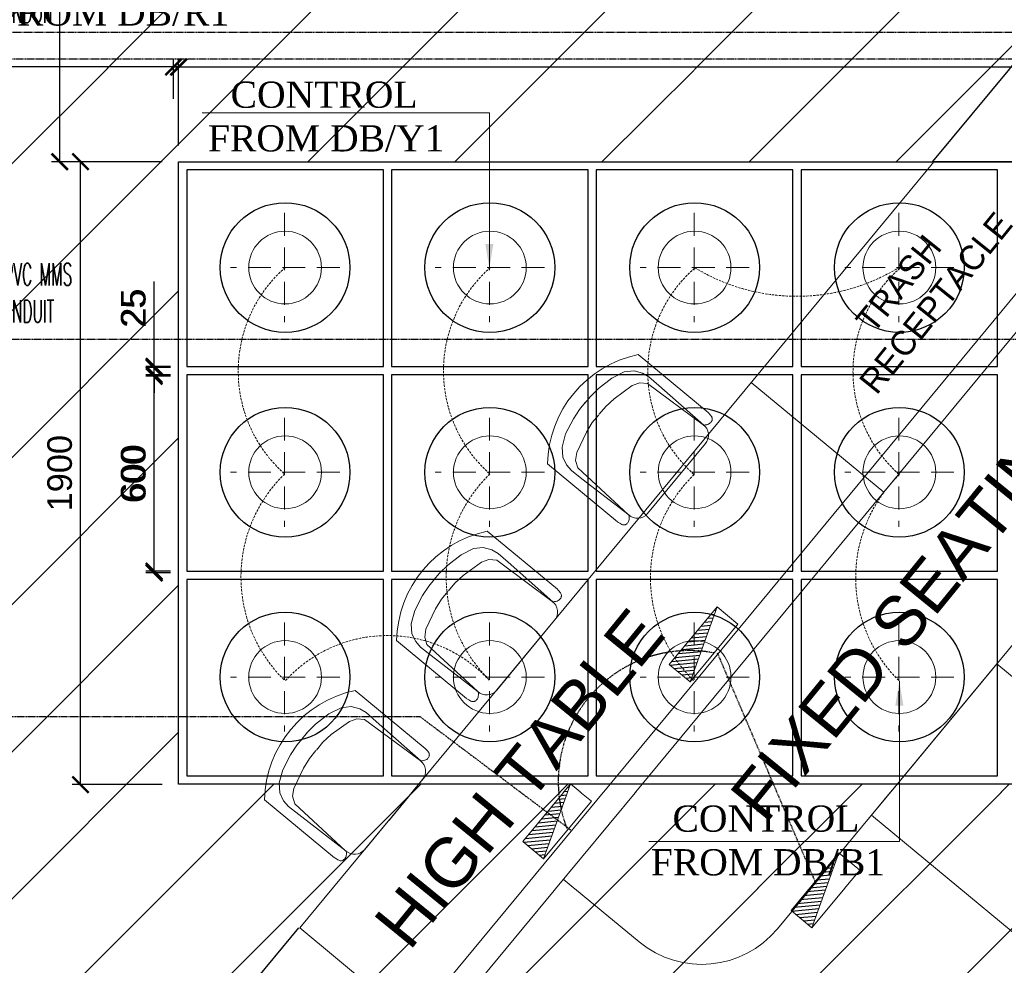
# Model space of a CAD drawing. Header units: millimetres. Extents: x 0 to 2243864, y 0 to 1237228.
# Tile 8 of 30: x 1046341 to 1049347, y 1109196 to 1112083. Entities that reach past the tile are written whole.
import ezdxf

# ---------------------------------------------------------------- set-up
doc = ezdxf.new("R2010")
doc.units = ezdxf.units.MM
doc.header["$LTSCALE"] = 7
for name, pattern in [('( Hidden )', [0.375, 0.25, -0.125]), ('DASHED', [0.75, 0.5, -0.25]), ('DASHED2', [0.375, 0.25, -0.125]), ('Hidden', [6, 4, -2])]:
    doc.linetypes.add(name, pattern=pattern)
for name, color, linetype, lineweight in [('Falsceiling', 4, 'Continuous', 13), ('FLOOR CONDUIT', 1, 'DASHED', 30), ('PD_025_TEXT', 61, 'Continuous', 25), ('PD_ELEVATION_03', 80, 'Continuous', 18), ('PD_ELEVATION_05', 50, 'Continuous', 30), ('PD_FIXTURE', 21, 'Continuous', 25), ('PD_FURNITURE_LOOSE', 20, 'Continuous', 15), ('PD_I_LIGHTING', 23, 'Continuous', 15), ('PP-Electrical_Switchboard', 255, 'Continuous', 0), ('PP-ONE WAY RAW', 96, 'Continuous', 0), ('TEXT-PP', 7, 'Continuous', 0)]:
    doc.layers.add(name, color=color, linetype=linetype, lineweight=lineweight)
doc.layers.add('PD_BASE', color=8, linetype='Continuous')
doc.layers.add('PD_DIMENSION', color=201, linetype='Continuous')
doc.styles.add('PL-TEXT', font='romans.shx', dxfattribs={"width": 0.5, "height": 10})
doc.styles.get("Standard").update_dxf_attribs({"font": 'arial.ttf'})
doc.dimstyles.new('100', dxfattribs={"dimtxt": 200, "dimasz": 75, "dimexe": 35, "dimexo": 25, "dimgap": 0.5, "dimtad": 1, "dimdec": 0, "dimrnd": 5, "dimzin": 0, "dimdsep": 46, "dimtxsty": 'Standard', "dimblk": 'OBLIQUE', "dimcen": 5, "dimdle": 35, "dimclre": 1, "dimadec": 0, "dimazin": 0, "dimtfac": 1, "dimtdec": 0, "dimtmove": 1, "dimatfit": 3, "dimfxl": 1, "dimtolj": 1, "dimtzin": 0, "dimlwd": -1, "dimlwe": -1, "dimarcsym": 0})
doc.dimstyles.new('MM', dxfattribs={"dimtxt": 75, "dimasz": 50, "dimexe": 25, "dimexo": 50, "dimgap": 25, "dimtad": 1, "dimdec": 0, "dimrnd": 5, "dimtxsty": 'Standard', "dimblk": 'ARCHTICK', "dimcen": 2.5, "dimadec": 0, "dimazin": 0, "dimtfac": 1, "dimtdec": 0, "dimtmove": 0, "dimatfit": 3, "dimfxl": 1, "dimarcsym": 0})

# ---------------------------------------------------------------- blocks, each defined once
blk = doc.blocks.new('_ARCHTICK')
at = {"color": 0, "linetype": 'ByBlock', "const_width": 0.15}
blk.add_lwpolyline([(-0.5, -0.5), (0.5, 0.5)], dxfattribs=at)
blk = doc.blocks.new('*D174')
at = {"layer": 'Defpoints', "color": 0, "transparency": 16777216}
for p in [(1046527.1, 1111648.9), (1046826.7, 1111648.9), (1046826.7, 1109747.6)]:
    blk.add_point(p, dxfattribs=at)
at = {"layer": 'PD_DIMENSION', "color": 0, "lineweight": -2, "ltscale": 45, "transparency": 16777216}
for p, q in [((1046776.7, 1111648.9), (1046502.1, 1111648.9)), ((1046527.1, 1109747.6), (1046527.1, 1111648.9)), ((1046776.7, 1109747.6), (1046502.1, 1109747.6))]:
    blk.add_line(p, q, dxfattribs=at)
at = {"layer": 'PD_DIMENSION', "color": 0, "lineweight": -2, "transparency": 16777216, "xscale": 50, "yscale": 50, "zscale": 50}
for p, rotation in [((1046527.1, 1111648.9), 90), ((1046527.1, 1109747.6), 270)]:
    blk.add_blockref('_ARCHTICK', p, dxfattribs=dict(at, rotation=rotation))
at = {"layer": 'PD_DIMENSION', "color": 0, "transparency": 16777216, "insert": (1046463.8, 1110698.2), "char_height": 75, "attachment_point": 5, "rotation": 90}
blk.add_mtext('1900', dxfattribs=at)
blk = doc.blocks.new('*D175')
at = {"layer": 'Defpoints', "color": 0, "transparency": 16777216}
for p in [(1054351.7, 1111938.2), (1046811, 1111791.2), (1054351.7, 1111648.9)]:
    blk.add_point(p, dxfattribs=at)
at = {"layer": 'PD_DIMENSION', "color": 0, "lineweight": -2, "ltscale": 45, "transparency": 16777216}
for p, q in [((1046811, 1111841.2), (1046811, 1111963.2)), ((1054351.7, 1111698.9), (1054351.7, 1111963.2)), ((1046811, 1111938.2), (1054351.7, 1111938.2))]:
    blk.add_line(p, q, dxfattribs=at)
at = {"layer": 'PD_DIMENSION', "color": 0, "lineweight": -2, "transparency": 16777216, "xscale": 50, "yscale": 50, "zscale": 50, "rotation": 180}
blk.add_blockref('_ARCHTICK', (1046811, 1111938.2), dxfattribs=at)
at = {"layer": 'PD_DIMENSION', "color": 0, "lineweight": -2, "transparency": 16777216, "xscale": 50, "yscale": 50, "zscale": 50}
blk.add_blockref('_ARCHTICK', (1054351.7, 1111938.2), dxfattribs=at)
at = {"layer": 'PD_DIMENSION', "color": 0, "transparency": 16777216, "insert": (1050581.4, 1112001.5), "char_height": 75, "attachment_point": 5}
blk.add_mtext('7540', dxfattribs=at)
blk = doc.blocks.new('*D179')
at = {"layer": 'Defpoints', "color": 0, "transparency": 16777216}
for p in [(1046463.8, 1113000.5), (1046912.6, 1113000.5), (1046826.7, 1111648.9)]:
    blk.add_point(p, dxfattribs=at)
at = {"layer": 'PD_DIMENSION', "color": 0, "lineweight": -2, "ltscale": 45, "transparency": 16777216}
for p, q in [((1046862.6, 1113000.5), (1046438.8, 1113000.5)), ((1046463.8, 1111648.9), (1046463.8, 1113000.5)), ((1046776.7, 1111648.9), (1046438.8, 1111648.9))]:
    blk.add_line(p, q, dxfattribs=at)
at = {"layer": 'PD_DIMENSION', "color": 0, "lineweight": -2, "transparency": 16777216, "xscale": 50, "yscale": 50, "zscale": 50}
for p, rotation in [((1046463.8, 1113000.5), 90), ((1046463.8, 1111648.9), 270)]:
    blk.add_blockref('_ARCHTICK', p, dxfattribs=dict(at, rotation=rotation))
at = {"layer": 'PD_DIMENSION', "color": 0, "transparency": 16777216, "insert": (1046400.5, 1112509), "char_height": 75, "attachment_point": 5, "rotation": 90}
blk.add_mtext('1350', dxfattribs=at)
blk = doc.blocks.new('*D181')
at = {"layer": 'Defpoints', "color": 0, "transparency": 16777216}
for p in [(1046751.9, 1110993.9), (1046851.7, 1110993.9), (1046851.7, 1110393.9)]:
    blk.add_point(p, dxfattribs=at)
at = {"layer": 'PD_DIMENSION', "color": 0, "lineweight": -2, "ltscale": 45, "transparency": 16777216}
for p, q in [((1046801.7, 1110993.9), (1046726.9, 1110993.9)), ((1046751.9, 1110393.9), (1046751.9, 1110993.9)), ((1046801.7, 1110393.9), (1046726.9, 1110393.9))]:
    blk.add_line(p, q, dxfattribs=at)
at = {"layer": 'PD_DIMENSION', "color": 0, "lineweight": -2, "transparency": 16777216, "xscale": 50, "yscale": 50, "zscale": 50}
for p, rotation in [((1046751.9, 1110993.9), 90), ((1046751.9, 1110393.9), 270)]:
    blk.add_blockref('_ARCHTICK', p, dxfattribs=dict(at, rotation=rotation))
at = {"layer": 'PD_DIMENSION', "color": 0, "transparency": 16777216, "insert": (1046688.6, 1110693.9), "char_height": 75, "attachment_point": 5, "rotation": 90}
blk.add_mtext('600', dxfattribs=at)
blk = doc.blocks.new('*D195')
at = {"layer": 'Defpoints', "color": 0, "transparency": 16777216}
for p in [(1044911, 1111938.2), (1046811, 1111791.2), (1044911, 1111000.5)]:
    blk.add_point(p, dxfattribs=at)
at = {"layer": 'PD_DIMENSION', "color": 0, "lineweight": -2, "ltscale": 45, "transparency": 16777216}
for p, q in [((1044911, 1111050.5), (1044911, 1111963.2)), ((1046811, 1111841.2), (1046811, 1111963.2)), ((1046811, 1111938.2), (1044911, 1111938.2))]:
    blk.add_line(p, q, dxfattribs=at)
at = {"layer": 'PD_DIMENSION', "color": 0, "lineweight": -2, "transparency": 16777216, "xscale": 50, "yscale": 50, "zscale": 50, "rotation": 180}
blk.add_blockref('_ARCHTICK', (1044911, 1111938.2), dxfattribs=at)
at = {"layer": 'PD_DIMENSION', "color": 0, "lineweight": -2, "transparency": 16777216, "xscale": 50, "yscale": 50, "zscale": 50}
blk.add_blockref('_ARCHTICK', (1046811, 1111938.2), dxfattribs=at)
at = {"layer": 'PD_DIMENSION', "color": 0, "transparency": 16777216, "insert": (1045861, 1112001.5), "char_height": 75, "attachment_point": 5}
blk.add_mtext('1900', dxfattribs=at)
blk = doc.blocks.new('*D199')
at = {"layer": 'Defpoints', "color": 0, "transparency": 16777216}
for p in [(1046751.9, 1111020.6), (1046851.7, 1111020.6), (1046851.7, 1110993.9)]:
    blk.add_point(p, dxfattribs=at)
at = {"layer": 'PD_DIMENSION', "color": 0, "lineweight": -2, "ltscale": 45, "transparency": 16777216}
for p, q in [((1046751.9, 1111020.6), (1046751.9, 1111279.9)), ((1046801.7, 1111020.6), (1046726.9, 1111020.6)), ((1046751.9, 1110993.9), (1046751.9, 1111020.6)), ((1046801.7, 1110993.9), (1046726.9, 1110993.9)), ((1046751.9, 1110993.9), (1046751.9, 1110943.9))]:
    blk.add_line(p, q, dxfattribs=at)
at = {"layer": 'PD_DIMENSION', "color": 0, "lineweight": -2, "transparency": 16777216, "xscale": 50, "yscale": 50, "zscale": 50}
for p, rotation in [((1046751.9, 1111020.6), 270), ((1046751.9, 1110993.9), 90)]:
    blk.add_blockref('_ARCHTICK', p, dxfattribs=dict(at, rotation=rotation))
at = {"layer": 'PD_DIMENSION', "color": 0, "transparency": 16777216, "insert": (1046688.6, 1111200.3), "char_height": 75, "attachment_point": 5, "rotation": 90}
blk.add_mtext('25', dxfattribs=at)
blk = doc.blocks.new('_Oblique')
at = {"color": 0, "linetype": 'ByBlock', "lineweight": -2}
blk.add_line((-0.5, -0.5), (0.5, 0.5), dxfattribs=at)
blk = doc.blocks.new('SEATING PLAN LAYOUT')
at = {"layer": 'PD_BASE', "color": 251, "linetype": '( Hidden )', "ltscale": 10, "elevation": 0}
for points in [[(1042302.2, 1212516.9, -0.002641), (1043029.7, 1212666.4), (1043619.8, 1212781.8, -0.013583), (1047388.7, 1213396.5), (1047984.9, 1213474.6, -0.027537), (1055703, 1214022.8), (1056304.8, 1214022.8)], [(1048004.1, 1213325.8, -0.027531), (1055704.1, 1213872.8)], [(1048014, 1213251.5, -0.027527), (1055704.7, 1213797.8)]]:
    blk.add_lwpolyline(points, format="xyb", dxfattribs=at)
blk = doc.blocks.new('A$C57124B3B')
at = {"color": 251}
for p, q in [((45.6, 504.4), (45.6, 108.7)), ((664.8, 108.7), (664.8, 505.8))]:
    blk.add_line(p, q, dxfattribs=at)
blk.add_lwpolyline([(353.4, 143.9), (309.5, 143.9), (260.3, 150.9), (165.5, 175.5), (135.6, 193), (116.3, 221.1), (100.2, 522.3, -0.429937), (157.5, 582.7), (552.9, 582.7, -0.429937), (610.2, 522.3), (594.1, 221.1), (574.7, 193), (544.9, 175.5), (450, 150.9), (400.9, 143.9), (356.9, 143.9)], format="xyb", dxfattribs=at)
for points in [[(100.1, 525.3), (95.1, 530.4), (90.5, 534.4), (86, 537.4), (81.9, 539.5), (78.1, 540.8), (74.6, 541.6), (71.3, 541.8), (68.3, 541.7), (65.6, 541.4), (63.1, 540.9), (60.9, 540.1), (58.9, 539.2), (57, 538), (55.4, 536.7), (53.9, 535.2), (52.5, 533.5), (51.2, 531.6), (50.1, 529.3), (49, 526.2), (47.9, 521.9), (47, 516.3), (46.1, 509.1), (45.8, 505.8)], [(100.1, 525.3), (91.7, 265), (90, 207.1), (95.2, 175.5), (111, 140.4), (142.7, 110.5), (197.1, 85.9), (269.1, 70.1), (318.3, 64.9), (356.9, 64.9)], [(610.4, 525.3), (618.8, 265), (620.6, 207.1), (615.3, 175.5), (599.5, 140.4), (567.9, 110.5), (513.4, 85.9), (441.4, 70.1), (392.2, 64.9), (353.6, 64.9)], [(610.4, 525.3), (615.4, 530.4), (620.1, 534.4), (624.5, 537.4), (628.6, 539.5), (632.4, 540.8), (636, 541.6), (639.2, 541.8), (642.2, 541.7), (644.9, 541.4), (647.4, 540.9), (649.6, 540.1), (651.7, 539.2), (653.5, 538), (655.1, 536.7), (656.6, 535.2), (658, 533.5), (659.3, 531.6), (660.5, 529.3), (661.5, 526.2), (662.6, 521.9), (663.5, 516.3), (664.4, 509.1), (664.8, 505.8)]]:
    blk.add_lwpolyline(points, dxfattribs=at)
blk.add_arc((355.2, 498.7), 498, 231.563, 308.437, dxfattribs=at)
blk = doc.blocks.new('SEATING')
at = {"layer": 'PD_FURNITURE_LOOSE', "color": 251}
for p, q in [((1049128.4, 1179353.7), (1047192.1, 1177014)), ((1049712.5, 1179353.7), (1047538.8, 1176727.1)), ((1054351.7, 1179353.7), (1049128.4, 1179353.7)), ((1049747.8, 1179278.7), (1047596.5, 1176679.3)), ((1049850.1, 1178461.3), (1048650.2, 1177011.4, 0)), ((1048227.8, 1176971.5), (1047996.7, 1177162.8)), ((1047192.1, 1177014), (1047596.5, 1176679.3))]:
    blk.add_line(p, q, dxfattribs=at)
at = {"layer": 'PD_FURNITURE_LOOSE', "color": 251, "elevation": 0}
blk.add_lwpolyline([(1048937.2, 1177358.2), (1049319.7, 1177820.4), (1049782, 1177437.9), (1049399.4, 1176975.6)], close=True, dxfattribs=at)
at = {"layer": 'PD_FURNITURE_LOOSE', "color": 251}
blk.add_arc((1048419.1, 1177202.7, 0), 300, 230.3895, 320.3895, dxfattribs=at)
at = {"layer": 'PD_FURNITURE_LOOSE', "color": 251, "lineweight": 9, "extrusion": (3.29089e-14, -2.72348e-14, -1), "xscale": 0.7000572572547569, "yscale": 0.7000572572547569, "zscale": -0.700057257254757, "rotation": 129.6105347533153}
for p in [(-1047869.5, 1178454.2, 0), (-1047409, 1177914.9, 0), (-1047005.9, 1177428.9, 0)]:
    blk.add_blockref('A$C57124B3B', p, dxfattribs=at)
at = {"layer": 'PD_025_TEXT', "color": 251, "char_height": 50, "width": 1908.301, "attachment_point": 1, "rotation": 50.8262}
for s, insert in [('{\\H3x;FIXED SEATING}', (1048497.2, 1177422.8)), ('{\\H3x;HIGH TABLE  }', (1047410.5, 1177035.6))]:
    blk.add_mtext(s, dxfattribs=dict(at, insert=insert))
blk = doc.blocks.new('*D261')
at = {"layer": 'Defpoints', "color": 0, "ltscale": 45, "transparency": 16777216}
for p in [(1046527.1, 1111648.9), (1046826.7, 1111648.9, 999001.4), (1046826.7, 1109747.6, 999001.4)]:
    blk.add_point(p, dxfattribs=at)
at = {"layer": 'PD_DIMENSION', "color": 0, "lineweight": -2, "ltscale": 45, "transparency": 16777216}
for p, q in [((1046776.7, 1111648.9), (1046502.1, 1111648.9)), ((1046527.1, 1109747.6), (1046527.1, 1111648.9)), ((1046776.7, 1109747.6), (1046502.1, 1109747.6))]:
    blk.add_line(p, q, dxfattribs=at)
at = {"layer": 'PD_DIMENSION', "color": 0, "lineweight": -2, "ltscale": 45, "transparency": 16777216, "xscale": 50, "yscale": 50, "zscale": 50}
for p, rotation in [((1046527.1, 1111648.9), 90), ((1046527.1, 1109747.6), 270)]:
    blk.add_blockref('_ARCHTICK', p, dxfattribs=dict(at, rotation=rotation))
at = {"layer": 'PD_DIMENSION', "color": 0, "ltscale": 45, "transparency": 16777216, "insert": (1046463.8, 1110698.2), "char_height": 75, "attachment_point": 5, "rotation": 90}
blk.add_mtext('1900', dxfattribs=at)
blk = doc.blocks.new('*D262')
at = {"layer": 'Defpoints', "color": 0, "ltscale": 45, "transparency": 16777216}
for p in [(1054351.7, 1111938.2), (1046826.7, 1111648.9, 999001.4), (1054351.7, 1111648.9, 999001.4)]:
    blk.add_point(p, dxfattribs=at)
at = {"layer": 'PD_DIMENSION', "color": 0, "lineweight": -2, "ltscale": 45, "transparency": 16777216}
for p, q in [((1046826.7, 1111698.9), (1046826.7, 1111963.2)), ((1054351.7, 1111698.9), (1054351.7, 1111963.2)), ((1046826.7, 1111938.2), (1054351.7, 1111938.2))]:
    blk.add_line(p, q, dxfattribs=at)
at = {"layer": 'PD_DIMENSION', "color": 0, "lineweight": -2, "ltscale": 45, "transparency": 16777216, "xscale": 50, "yscale": 50, "zscale": 50, "rotation": 180}
blk.add_blockref('_ARCHTICK', (1046826.7, 1111938.2), dxfattribs=at)
at = {"layer": 'PD_DIMENSION', "color": 0, "lineweight": -2, "ltscale": 45, "transparency": 16777216, "xscale": 50, "yscale": 50, "zscale": 50}
blk.add_blockref('_ARCHTICK', (1054351.7, 1111938.2), dxfattribs=at)
at = {"layer": 'PD_DIMENSION', "color": 0, "ltscale": 45, "transparency": 16777216, "insert": (1050589.2, 1112001.5), "char_height": 75, "attachment_point": 5}
blk.add_mtext('7525', dxfattribs=at)
blk = doc.blocks.new('*D266')
at = {"layer": 'Defpoints', "color": 0, "ltscale": 45, "transparency": 16777216}
for p in [(1046463.8, 1113000.5), (1046912.6, 1113000.5), (1046826.7, 1111648.9, 999001.4)]:
    blk.add_point(p, dxfattribs=at)
at = {"layer": 'PD_DIMENSION', "color": 0, "lineweight": -2, "ltscale": 45, "transparency": 16777216}
for p, q in [((1046862.6, 1113000.5), (1046438.8, 1113000.5)), ((1046463.8, 1111648.9), (1046463.8, 1113000.5)), ((1046776.7, 1111648.9), (1046438.8, 1111648.9))]:
    blk.add_line(p, q, dxfattribs=at)
at = {"layer": 'PD_DIMENSION', "color": 0, "lineweight": -2, "ltscale": 45, "transparency": 16777216, "xscale": 50, "yscale": 50, "zscale": 50}
for p, rotation in [((1046463.8, 1113000.5), 90), ((1046463.8, 1111648.9), 270)]:
    blk.add_blockref('_ARCHTICK', p, dxfattribs=dict(at, rotation=rotation))
at = {"layer": 'PD_DIMENSION', "color": 0, "ltscale": 45, "transparency": 16777216, "insert": (1046400.5, 1112509), "char_height": 75, "attachment_point": 5, "rotation": 90}
blk.add_mtext('1350', dxfattribs=at)
blk = doc.blocks.new('*D268')
at = {"layer": 'Defpoints', "color": 0, "ltscale": 45, "transparency": 16777216}
for p in [(1046751.9, 1110998.9), (1046851.7, 1110998.9, 0), (1046851.7, 1110398.9, 0)]:
    blk.add_point(p, dxfattribs=at)
at = {"layer": 'PD_DIMENSION', "color": 0, "lineweight": -2, "ltscale": 45, "transparency": 16777216}
for p, q in [((1046801.7, 1110998.9), (1046726.9, 1110998.9)), ((1046751.9, 1110398.9), (1046751.9, 1110998.9)), ((1046801.7, 1110398.9), (1046726.9, 1110398.9))]:
    blk.add_line(p, q, dxfattribs=at)
at = {"layer": 'PD_DIMENSION', "color": 0, "lineweight": -2, "ltscale": 45, "transparency": 16777216, "xscale": 50, "yscale": 50, "zscale": 50}
for p, rotation in [((1046751.9, 1110998.9), 90), ((1046751.9, 1110398.9), 270)]:
    blk.add_blockref('_ARCHTICK', p, dxfattribs=dict(at, rotation=rotation))
at = {"layer": 'PD_DIMENSION', "color": 0, "ltscale": 45, "transparency": 16777216, "insert": (1046688.6, 1110698.9), "char_height": 75, "attachment_point": 5, "rotation": 90}
blk.add_mtext('600', dxfattribs=at)
blk = doc.blocks.new('*D283')
at = {"layer": 'Defpoints', "color": 0, "ltscale": 45, "transparency": 16777216}
for p in [(1045121, 1111938.2), (1046826.7, 1111648.9, 999001.4), (1045121, 1111000.5)]:
    blk.add_point(p, dxfattribs=at)
at = {"layer": 'PD_DIMENSION', "color": 0, "lineweight": -2, "ltscale": 45, "transparency": 16777216}
for p, q in [((1045121, 1111050.5), (1045121, 1111963.2)), ((1046826.7, 1111698.9), (1046826.7, 1111963.2)), ((1046826.7, 1111938.2), (1045121, 1111938.2))]:
    blk.add_line(p, q, dxfattribs=at)
at = {"layer": 'PD_DIMENSION', "color": 0, "lineweight": -2, "ltscale": 45, "transparency": 16777216, "xscale": 50, "yscale": 50, "zscale": 50, "rotation": 180}
blk.add_blockref('_ARCHTICK', (1045121, 1111938.2), dxfattribs=at)
at = {"layer": 'PD_DIMENSION', "color": 0, "lineweight": -2, "ltscale": 45, "transparency": 16777216, "xscale": 50, "yscale": 50, "zscale": 50}
blk.add_blockref('_ARCHTICK', (1046826.7, 1111938.2), dxfattribs=at)
at = {"layer": 'PD_DIMENSION', "color": 0, "ltscale": 45, "transparency": 16777216, "insert": (1045973.9, 1112001.5), "char_height": 75, "attachment_point": 5}
blk.add_mtext('1705', dxfattribs=at)
blk = doc.blocks.new('*D287')
at = {"layer": 'Defpoints', "color": 0, "ltscale": 45, "transparency": 16777216}
for p in [(1046751.9, 1111023.9), (1046851.7, 1111023.9, 999001.4), (1046851.7, 1110998.9, 999001.4)]:
    blk.add_point(p, dxfattribs=at)
at = {"layer": 'PD_DIMENSION', "color": 0, "lineweight": -2, "ltscale": 45, "transparency": 16777216}
for p, q in [((1046751.9, 1111023.9), (1046751.9, 1111283.1)), ((1046801.7, 1111023.9), (1046726.9, 1111023.9)), ((1046751.9, 1110998.9), (1046751.9, 1111023.9)), ((1046801.7, 1110998.9), (1046726.9, 1110998.9)), ((1046751.9, 1110998.9), (1046751.9, 1110948.9))]:
    blk.add_line(p, q, dxfattribs=at)
at = {"layer": 'PD_DIMENSION', "color": 0, "lineweight": -2, "ltscale": 45, "transparency": 16777216, "xscale": 50, "yscale": 50, "zscale": 50}
for p, rotation in [((1046751.9, 1111023.9), 270), ((1046751.9, 1110998.9), 90)]:
    blk.add_blockref('_ARCHTICK', p, dxfattribs=dict(at, rotation=rotation))
at = {"layer": 'PD_DIMENSION', "color": 0, "ltscale": 45, "transparency": 16777216, "insert": (1046688.6, 1111203.5), "char_height": 75, "attachment_point": 5, "rotation": 90}
blk.add_mtext('25', dxfattribs=at)
blk = doc.blocks.new('PP-SWITCH BOARD P')
at = {"layer": 'PP-Electrical_Switchboard', "color": 6}
for p, q in [((0, -114.3), (82.5, 114.3)), ((82.5, 114.3), (0, 114.3)), ((0, 114.3), (0, -114.3)), ((82.5, -114.3), (82.5, 114.3)), ((0, -114.3), (82.5, -114.3))]:
    blk.add_line(p, q, dxfattribs=at)
at = {"layer": 'PP-Electrical_Switchboard', "color": 1, "lineweight": 25, "ltscale": 30}
for p, q in [((82.5, 84.5), (74.6, 92.4)), ((82.5, 100), (78.7, 103.8)), ((82.5, 53.4), (66.4, 69.6)), ((82.5, 68.9), (70.5, 81)), ((82.5, 6.8), (54, 35.3)), ((82.5, 22.4), (58.1, 46.7)), ((82.5, 37.9), (62.3, 58.2)), ((82.5, -39.7), (41.7, 1.1)), ((82.5, -24.2), (45.8, 12.5)), ((82.5, -8.7), (49.9, 23.9)), ((82.5, -70.8), (33.4, -21.7)), ((82.5, -55.3), (37.6, -10.3)), ((79.5, -114.3), (21.1, -55.9)), ((82.5, -101.8), (25.2, -44.5)), ((82.5, -86.3), (29.3, -33.1)), ((32.9, -114.3), (8.7, -90.1)), ((48.4, -114.3), (12.8, -78.7)), ((63.9, -114.3), (17, -67.3)), ((1.8, -114.3), (0.5, -113)), ((17.4, -114.3), (4.6, -101.5))]:
    blk.add_line(p, q, dxfattribs=at)

msp = doc.modelspace()

# ---------------------------------------------------------------- linework, layer by layer
at = {"layer": 'FLOOR CONDUIT', "ltscale": 0.8}
msp.add_lwpolyline([(1056222.3, 1112405.7), (1055313, 1112405.7), (1054602.3, 1112043), (1044274.7, 1112043)], dxfattribs=at)
at = {"layer": 'FLOOR CONDUIT', "ltscale": 0.8, "elevation": 0}
msp.add_lwpolyline([(1050426.6, 1110974.7), (1050426.6, 1111106.5), (1044558.4, 1111106.5), (1044558.4, 1110795.5)], dxfattribs=at)
at = {"layer": 'PD_ELEVATION_05', "color": 251}
msp.add_line((1047192.1, 1109310), (1046723.1, 1108743.3), dxfattribs=at)
at = {"layer": 'PD_FIXTURE', "elevation": 999001.4}
for points in [[(1046851.7, 1110398.9), (1047451.7, 1110398.9), (1047451.7, 1110998.9), (1046851.7, 1110998.9)], [(1047476.7, 1110398.9), (1048076.7, 1110398.9), (1048076.7, 1110998.9), (1047476.7, 1110998.9)], [(1048101.7, 1110398.9), (1048701.7, 1110398.9), (1048701.7, 1110998.9), (1048101.7, 1110998.9)], [(1048726.7, 1110398.9), (1049326.7, 1110398.9), (1049326.7, 1110998.9), (1048726.7, 1110998.9)], [(1046851.7, 1109773.9), (1047451.7, 1109773.9), (1047451.7, 1110373.9), (1046851.7, 1110373.9)], [(1047476.7, 1109773.9), (1048076.7, 1109773.9), (1048076.7, 1110373.9), (1047476.7, 1110373.9)], [(1048101.7, 1109773.9), (1048701.7, 1109773.9), (1048701.7, 1110373.9), (1048101.7, 1110373.9)], [(1048726.7, 1109773.9), (1049326.7, 1109773.9), (1049326.7, 1110373.9), (1048726.7, 1110373.9)]]:
    msp.add_lwpolyline(points, close=True, dxfattribs=at)
at = {"layer": 'PD_FIXTURE'}
for centre in [(1047151.7, 1110700.9, 999001.4), (1047776.7, 1110700.9, 999001.4), (1048401.7, 1110700.9, 999001.4), (1049026.7, 1110700.9, 999001.4), (1047151.7, 1110075.9, 999001.4), (1047776.7, 1110075.9, 999001.4), (1048401.7, 1110075.9, 999001.4), (1049026.7, 1110075.9, 999001.4)]:
    msp.add_circle(centre, 198, dxfattribs=at)
at = {"layer": 'PD_FURNITURE_LOOSE', "color": 251}
msp.add_line((1048979, 1110640.6), (1048574.5, 1110975.4), dxfattribs=at)
at = {"layer": 'PD_I_LIGHTING', "linetype": 'Hidden', "lineweight": 0, "ltscale": 2.5}
for p, q in [((1047150.2, 1110867.5, 999001.4), (1047150.2, 1110534.2, 999001.4)), ((1047775.2, 1110867.5, 999001.4), (1047775.2, 1110534.2, 999001.4)), ((1048400.2, 1110867.5, 999001.4), (1048400.2, 1110534.2, 999001.4)), ((1049025.2, 1110867.5, 999001.4), (1049025.2, 1110534.2, 999001.4)), ((1047318.4, 1110700.9, 999001.4), (1046985.1, 1110700.9, 999001.4)), ((1047943.4, 1110700.9, 999001.4), (1047610.1, 1110700.9, 999001.4)), ((1048568.4, 1110700.9, 999001.4), (1048235.1, 1110700.9, 999001.4)), ((1049193.4, 1110700.9, 999001.4), (1048860.1, 1110700.9, 999001.4)), ((1047150.2, 1110242.5, 999001.4), (1047150.2, 1109909.2, 999001.4)), ((1047775.2, 1110242.5, 999001.4), (1047775.2, 1109909.2, 999001.4)), ((1048400.2, 1110242.5, 999001.4), (1048400.2, 1109909.2, 999001.4)), ((1049025.2, 1110242.5, 999001.4), (1049025.2, 1109909.2, 999001.4)), ((1047318.4, 1110075.9, 999001.4), (1046985.1, 1110075.9, 999001.4)), ((1047943.4, 1110075.9, 999001.4), (1047610.1, 1110075.9, 999001.4)), ((1048568.4, 1110075.9, 999001.4), (1048235.1, 1110075.9, 999001.4)), ((1049193.4, 1110075.9, 999001.4), (1048860.1, 1110075.9, 999001.4))]:
    msp.add_line(p, q, dxfattribs=at)
at = {"layer": 'PD_I_LIGHTING', "lineweight": 0}
for centre in [(1047151.7, 1110700.9, 999001.4), (1047776.7, 1110700.9, 999001.4), (1048401.7, 1110700.9, 999001.4), (1049026.7, 1110700.9, 999001.4), (1047151.7, 1110075.9, 999001.4), (1047776.7, 1110075.9, 999001.4), (1048401.7, 1110075.9, 999001.4), (1049026.7, 1110075.9, 999001.4)]:
    msp.add_circle(centre, 111.1, dxfattribs=at)
at = {"layer": 'PP-ONE WAY RAW', "color": 32, "linetype": 'DASHED2', "ltscale": 4}
for centre, radius, start, end in [((1047455.6, 1110380.9, 999001.4), 438.7, 134.1138, 225.8862), ((1048082.1, 1110380.9, 999001.4), 438.7, 134.1138, 225.8862), ((1047464.3, 1109780.8, 999001.4), 421.7, 42.5251, 137.8425)]:
    msp.add_arc(centre, radius, start, end, dxfattribs=at)
at = {"layer": 'PP-ONE WAY RAW', "color": 5, "linetype": 'DASHED2', "ltscale": 4}
for centre in [(1048705.6, 1110378.9, 999001.4), (1049332.1, 1110378.9, 999001.4)]:
    msp.add_arc(centre, 438.7, 134.1138, 225.8862, dxfattribs=at)

# ---------------------------------------------------------------- block references
at = {"layer": 'PP-Electrical_Switchboard', "xscale": -1, "rotation": 320.3894652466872}
msp.add_blockref('PP-SWITCH BOARD P', (1048460.9, 1110149.5), dxfattribs=at)

# ---------------------------------------------------------------- texts
at = {"layer": 'TEXT-PP', "insert": (1045507.5, 1112277.9, -922094.1), "char_height": 80, "width": 2200.251, "attachment_point": 1}
msp.add_mtext('\\pi824.62463;{\\fTimes New Roman|b0|i0|c0|p34;CONTROL \\P\\pi758.58281;FROM DB/\\C1;R1}', dxfattribs=at)
at = {"layer": 'TEXT-PP', "char_height": 80, "width": 2200.251, "attachment_point": 1, "bg_fill": 2}
for s, insert in [('\\pi824.62463;{\\fTimes New Roman|b0|i0|c0|p34;CONTROL \\P\\pi758.58281;FROM DB/\\C1;R1}', (1044092.5, 1111669, -499500.7)), ('\\pi824.62463;{\\fTimes New Roman|b0|i0|c0|p34;CONTROL \\P\\pi758.58281;FROM DB/\\C5;B1 }', (1047509.6, 1109683.8))]:
    msp.add_mtext(s, dxfattribs=dict(at, insert=insert))

# ---------------------------------------------------------------- dimensions: what is measured, and where the dimension line sits
at = {"layer": 'PD_DIMENSION', "ltscale": 45}
dim = msp.add_linear_dim(base=(1046751.9, 1110998.9, 999001.4), p1=(1046851.7, 1110398.9, 999001.4), p2=(1046851.7, 1110998.9, 999001.4), angle=90, dimstyle='MM', override={"dimtxt": 75}, dxfattribs=at)
dim.commit()
dim.dimension.update_dxf_attribs({"geometry": '*D268', "text_midpoint": (1046688.6, 1110698.9, 999001.4)})
dim = msp.add_linear_dim(base=(1046751.9, 1110993.9, 999001.4), p1=(1046851.7, 1110393.9, 999001.4), p2=(1046851.7, 1110993.9, 999001.4), angle=90, dimstyle='MM', dxfattribs=at)
dim.commit()
dim.dimension.update_dxf_attribs({"geometry": '*D181', "text_midpoint": (1046688.6, 1110693.9, 999001.4)})

# ---------------------------------------------------------------- next in the draw order: linework, layer by layer
at = {"layer": 'FLOOR CONDUIT', "ltscale": 0.8}
msp.add_line((1048470.9, 1110149.5), (1048769.3, 1109451.3, 0), dxfattribs=at)
at = {"layer": 'FLOOR CONDUIT', "ltscale": 0.8, "elevation": 0}
msp.add_lwpolyline([(1044525.5, 1110672.4), (1044525.5, 1109955.7), (1047562.6, 1109955.7), (1048023.6, 1109609)], dxfattribs=at)
at = {"layer": 'FLOOR CONDUIT', "ltscale": 0.8}
msp.add_arc((1048385.3, 1109756.7), 399.9, 79.0969, 201.6821, dxfattribs=at)
at = {"layer": 'PD_I_LIGHTING', "linetype": 'Hidden', "lineweight": 0, "ltscale": 2.5}
for p, q in [((1047318.4, 1111325.9, 999001.4), (1046985.1, 1111325.9, 999001.4)), ((1047943.4, 1111325.9, 999001.4), (1047610.1, 1111325.9, 999001.4)), ((1048568.4, 1111325.9, 999001.4), (1048235.1, 1111325.9, 999001.4)), ((1049193.4, 1111325.9, 999001.4), (1048860.1, 1111325.9, 999001.4))]:
    msp.add_line(p, q, dxfattribs=at)
at = {"layer": 'PD_I_LIGHTING', "lineweight": 0}
for centre in [(1047151.7, 1111325.9, 999001.4), (1047776.7, 1111325.9, 999001.4), (1048401.7, 1111325.9, 999001.4), (1049026.7, 1111325.9, 999001.4)]:
    msp.add_circle(centre, 111.1, dxfattribs=at)
at = {"layer": 'PP-ONE WAY RAW', "color": 32, "linetype": 'DASHED2', "ltscale": 4}
for centre in [(1047428.5, 1111010.2, 999001.4), (1048055.1, 1111010.2, 999001.4)]:
    msp.add_arc(centre, 419.9, 131.2453, 228.4697, dxfattribs=at)
at = {"layer": 'PP-ONE WAY RAW', "color": 5, "linetype": 'DASHED2', "ltscale": 4}
for centre, radius, start, end in [((1048678.5, 1111008.2, 999001.4), 419.9, 131.2453, 228.4697), ((1048713.4, 1111836.1, 999001.4), 597.9, 238.5787, 301.4213), ((1049305.1, 1111008.2, 999001.4), 419.9, 131.2453, 228.4697)]:
    msp.add_arc(centre, radius, start, end, dxfattribs=at)

# ---------------------------------------------------------------- next in the draw order: block references
at = {"layer": 'PP-Electrical_Switchboard', "xscale": -1, "rotation": 320.3894652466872}
for p in [(1048013.6, 1109609), (1048832.9, 1109398.7, 0)]:
    msp.add_blockref('PP-SWITCH BOARD P', p, dxfattribs=at)

# ---------------------------------------------------------------- next in the draw order: texts
at = {"layer": 'FLOOR CONDUIT', "char_height": 67.954, "width": 713.036, "attachment_point": 1, "style": 'PL-TEXT'}
for insert in [(1045930.5, 1111339.2), (1045662.3, 1110052), (1044126.6, 1109632.8)]:
    msp.add_mtext('\\pi71.75989;{\\C7;20MM RIGID PVC MMS \\P\\pi155.89292;FLOOR CONDUIT}', dxfattribs=dict(at, insert=insert))
at = {"layer": 'PD_025_TEXT', "color": 251, "insert": (1048801.5, 1111059.5), "char_height": 75, "width": 3066.905, "attachment_point": 1, "rotation": 51.1941}
msp.add_mtext('{\\fCentury Gothic|b0|i0|c0|p34;     TRASH \\PRECEPTACLE}', dxfattribs=at)
at = {"layer": 'TEXT-PP', "insert": (1046160.8, 1111893.7, -922094.1), "char_height": 80, "width": 2200.251, "attachment_point": 1, "bg_fill": 2}
msp.add_mtext('\\pi824.62463;{\\fTimes New Roman|b0|i0|c0|p34;CONTROL \\P\\pi755.32398;FROM DB/\\C32;Y1}', dxfattribs=at)

# ---------------------------------------------------------------- next in the draw order: dimensions: what is measured, and where the dimension line sits
at = {"layer": 'PD_DIMENSION', "ltscale": 45}
dim = msp.add_linear_dim(base=(1046751.9, 1111023.9), p1=(1046851.7, 1110998.9, 999001.4), p2=(1046851.7, 1111023.9, 999001.4), angle=90, dimstyle='MM', override={"dimtxt": 75}, dxfattribs=at)
dim.commit()
dim.dimension.update_dxf_attribs({"geometry": '*D287', "text_midpoint": (1046688.6, 1111203.5)})
dim = msp.add_linear_dim(base=(1046751.9, 1111020.6), p1=(1046851.7, 1110993.9, 999001.4), p2=(1046851.7, 1111020.6, 999001.4), angle=90, dimstyle='MM', dxfattribs=at)
dim.commit()
dim.dimension.update_dxf_attribs({"geometry": '*D199', "text_midpoint": (1046688.6, 1111200.3)})

# ---------------------------------------------------------------- next in the draw order: leaders
at = {"layer": 'TEXT-PP'}
msp.add_leader([(1049026.7, 1110063.9, 999001.4), (1049026.7, 1109573.9, 999001.4), (1048262.3, 1109573.9, 999001.4)], dimstyle='100', override={"dimtad": 0}, dxfattribs=at)

# ---------------------------------------------------------------- next in the draw order: linework, layer by layer
at = {"layer": 'PD_FIXTURE', "elevation": 999001.4}
for points in [[(1046851.7, 1111023.9), (1047451.7, 1111023.9), (1047451.7, 1111623.9), (1046851.7, 1111623.9)], [(1047476.7, 1111023.9), (1048076.7, 1111023.9), (1048076.7, 1111623.9), (1047476.7, 1111623.9)]]:
    msp.add_lwpolyline(points, close=True, dxfattribs=at)
at = {"layer": 'PD_FIXTURE'}
for centre in [(1047151.7, 1111325.9, 999001.4), (1047776.7, 1111325.9, 999001.4), (1048401.7, 1111325.9, 999001.4)]:
    msp.add_circle(centre, 198, dxfattribs=at)
at = {"layer": 'PD_I_LIGHTING', "linetype": 'Hidden', "lineweight": 0, "ltscale": 2.5}
for p, q in [((1047150.2, 1111492.5, 999001.4), (1047150.2, 1111159.2, 999001.4)), ((1047775.2, 1111492.5, 999001.4), (1047775.2, 1111159.2, 999001.4)), ((1048400.2, 1111492.5, 999001.4), (1048400.2, 1111159.2, 999001.4))]:
    msp.add_line(p, q, dxfattribs=at)

# ---------------------------------------------------------------- next in the draw order: texts
at = {"layer": 'TEXT-PP', "insert": (1048708, 1111891, -922094.1), "char_height": 80, "width": 2200.251, "attachment_point": 1, "bg_fill": 2}
msp.add_mtext('\\pi824.62463;{\\fTimes New Roman|b0|i0|c0|p34;CONTROL \\P\\pi753.82434;FROM DB/\\C1;R2}', dxfattribs=at)

# ---------------------------------------------------------------- next in the draw order: dimensions: what is measured, and where the dimension line sits
at = {"layer": 'PD_DIMENSION', "ltscale": 45}
dim = msp.add_linear_dim(base=(1046463.8, 1113000.5), p1=(1046826.7, 1111648.9, 999001.4), p2=(1046912.6, 1113000.5), angle=90, dimstyle='MM', dxfattribs=at)
dim.commit()
dim.dimension.update_dxf_attribs({"geometry": '*D179', "text_midpoint": (1046463.8, 1112509), "dimtype": 160})
dim = msp.add_linear_dim(base=(1046463.8, 1113000.5), p1=(1046826.7, 1111648.9, 999001.4), p2=(1046912.6, 1113000.5), angle=90, dimstyle='MM', override={"dimtxt": 75}, dxfattribs=at)
dim.commit()
dim.dimension.update_dxf_attribs({"geometry": '*D266', "text_midpoint": (1046463.8, 1112509), "dimtype": 160})
dim = msp.add_linear_dim(base=(1044911, 1111938.2), p1=(1046811, 1111791.2), p2=(1044911, 1111000.5), dimstyle='MM', dxfattribs=at)
dim.commit()
dim.dimension.update_dxf_attribs({"geometry": '*D195', "text_midpoint": (1045861, 1112001.5)})
dim = msp.add_linear_dim(base=(1045121, 1111938.2), p1=(1046826.7, 1111648.9, 999001.4), p2=(1045121, 1111000.5), dimstyle='MM', override={"dimtxt": 75}, dxfattribs=at)
dim.commit()
dim.dimension.update_dxf_attribs({"geometry": '*D283', "text_midpoint": (1045973.9, 1112001.5)})
dim = msp.add_linear_dim(base=(1046527.1, 1111648.9), p1=(1046826.7, 1109747.6, 999001.4), p2=(1046826.7, 1111648.9, 999001.4), angle=90, dimstyle='MM', dxfattribs=at)
dim.commit()
dim.dimension.update_dxf_attribs({"geometry": '*D174', "text_midpoint": (1046463.8, 1110698.2)})
dim = msp.add_linear_dim(base=(1046527.1, 1111648.9), p1=(1046826.7, 1109747.6, 999001.4), p2=(1046826.7, 1111648.9, 999001.4), angle=90, dimstyle='MM', override={"dimtxt": 75}, dxfattribs=at)
dim.commit()
dim.dimension.update_dxf_attribs({"geometry": '*D261', "text_midpoint": (1046463.8, 1110698.2)})

# ---------------------------------------------------------------- next in the draw order: leaders
at = {"layer": 'TEXT-PP'}
msp.add_leader([(1047775.2, 1111323.1, 999001.4), (1047775.2, 1111798.1, 999001.4), (1046898.1, 1111798.1, 999001.4)], dimstyle='100', override={"dimtad": 0}, dxfattribs=at)

# ---------------------------------------------------------------- next in the draw order: hatches: boundary and pattern name
at = {"layer": 'Falsceiling'}
h = msp.add_hatch(dxfattribs=at)
h.set_pattern_fill('ANSI31', color=256, scale=100)
h.set_pattern_definition([(45, (-77086, -87194.1), (-224.5064, 224.5064), [])])
edge = h.paths.add_edge_path()
edge.add_line((1056309, 1109465.5), (1056309, 1112999.5))
edge.add_line((1056309, 1112999.5), (1044680.9, 1112999.7))
edge.add_line((1044680.9, 1112999.7), (1044680.4, 1110999.2))
edge.add_line((1044680.4, 1110999.2), (1045121, 1110999.1))
edge.add_line((1045121, 1110999.1), (1045121, 1110796.3))
edge.add_line((1045121, 1110796.3), (1045123.3, 1108492.2))
edge.add_arc((1056723.1, 1039942.2), 69524.6, 90.34123, 99.604427, ccw=False)
h.paths.add_polyline_path([(1046826.7, 1111648.9), (1054351.7, 1111648.9), (1054351.7, 1109748.9), (1046826.7, 1109748.9)], flags=16)

# ---------------------------------------------------------------- next in the draw order: linework, layer by layer
at = {"layer": 'FLOOR CONDUIT', "ltscale": 0.8}
msp.add_lwpolyline([(1056304.8, 1110060.8), (1055214.3, 1110060.8), (1055214.3, 1111962.1), (1044421, 1111962.1)], dxfattribs=at)
at = {"layer": 'PD_ELEVATION_03', "elevation": 999001.4}
msp.add_lwpolyline([(1046826.7, 1111648.9), (1054351.7, 1111648.9), (1054351.7, 1109748.9), (1046826.7, 1109748.9)], close=True, dxfattribs=at)
at = {"layer": 'PD_ELEVATION_05', "color": 251}
msp.add_line((1050245.5, 1112999.6), (1049128.4, 1111649.7), dxfattribs=at)
at = {"layer": 'PD_FIXTURE', "elevation": 999001.4}
for points in [[(1046826.7, 1111648.9), (1054351.7, 1111648.9), (1054351.7, 1109748.9), (1046826.7, 1109748.9)], [(1048101.7, 1111023.9), (1048701.7, 1111023.9), (1048701.7, 1111623.9), (1048101.7, 1111623.9)], [(1048726.7, 1111023.9), (1049326.7, 1111023.9), (1049326.7, 1111623.9), (1048726.7, 1111623.9)]]:
    msp.add_lwpolyline(points, close=True, dxfattribs=at)
at = {"layer": 'PD_FIXTURE'}
msp.add_circle((1049026.7, 1111325.9, 999001.4), 198, dxfattribs=at)
at = {"layer": 'PD_I_LIGHTING', "linetype": 'Hidden', "lineweight": 0, "ltscale": 2.5}
msp.add_line((1049025.2, 1111492.5, 999001.4), (1049025.2, 1111159.2, 999001.4), dxfattribs=at)

# ---------------------------------------------------------------- next in the draw order: block references
at = {"layer": 'PD_025_TEXT', "color": 251}
msp.add_blockref('SEATING', (4.2, -67704), dxfattribs=at)
at = {"layer": 'PD_BASE', "color": 251}
msp.add_blockref('SEATING PLAN LAYOUT', (4.2, -104559.3), dxfattribs=at)

# ---------------------------------------------------------------- next in the draw order: texts
at = {"layer": 'FLOOR CONDUIT', "insert": (1045930.5, 1112254.6), "char_height": 67.954, "width": 713.036, "attachment_point": 1, "style": 'PL-TEXT'}
msp.add_mtext('\\pi71.75989;{\\C7;20MM RIGID PVC MMS \\P\\pi155.89292;FLOOR CONDUIT}', dxfattribs=at)

# ---------------------------------------------------------------- next in the draw order: dimensions: what is measured, and where the dimension line sits
at = {"layer": 'PD_DIMENSION', "ltscale": 45}
dim = msp.add_linear_dim(base=(1054351.7, 1111938.2), p1=(1046811, 1111791.2), p2=(1054351.7, 1111648.9, 999001.4), dimstyle='MM', dxfattribs=at)
dim.commit()
dim.dimension.update_dxf_attribs({"geometry": '*D175', "text_midpoint": (1050581.4, 1112001.5)})
dim = msp.add_linear_dim(base=(1054351.7, 1111938.2), p1=(1046826.7, 1111648.9, 999001.4), p2=(1054351.7, 1111648.9, 999001.4), dimstyle='MM', override={"dimtxt": 75}, dxfattribs=at)
dim.commit()
dim.dimension.update_dxf_attribs({"geometry": '*D262', "text_midpoint": (1050589.2, 1112001.5)})

doc.saveas('drawing.dxf')
